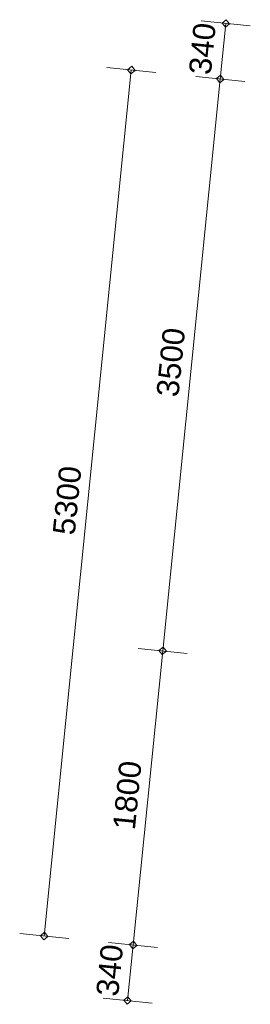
# Model space of a CAD drawing. Extents: x -294884 to 286267, y 0 to 1429765.
# Tile 85 of 178: x -16704 to -15300, y 533934 to 539929. Entities that reach past the tile are written whole.
import ezdxf

# ---------------------------------------------------------------- set-up
doc = ezdxf.new("R2010")
doc.units = 0
doc.header["$MEASUREMENT"] = 0
for name, color, linetype in [('A-0030-STRAMIEN', 1, 'Continuous'), ('A-0038-STR-MAATLIJN', 1, 'Continuous'), ('A-1130-TXT+MT-BE', 1, 'Continuous')]:
    doc.layers.add(name, color=color, linetype=linetype)
doc.dimstyles.new('@D00GM', dxfattribs={"dimtxt": 135, "dimasz": 1, "dimexe": 0.18, "dimexo": 0.0625, "dimgap": 13.5, "dimtad": 1, "dimdec": 0, "dimzin": 0, "dimdsep": 46, "dimtxsty": 'Standard', "dimblk": '^SD00____100_10', "dimcen": 0.09, "dimse1": 1, "dimse2": 1, "dimclrd": 1, "dimadec": 0, "dimazin": 0, "dimtfac": 1, "dimtdec": 4, "dimtmove": 0, "dimatfit": 3, "dimfxl": 0, "dimtolj": 1, "dimtzin": 0, "dimlwd": 13, "dimarcsym": 0})
doc.dimstyles.new('@D03ST', dxfattribs={"dimtxt": 162, "dimasz": 1, "dimexe": 0.18, "dimexo": 0.0625, "dimgap": 16.2, "dimtad": 1, "dimdec": 0, "dimzin": 0, "dimdsep": 46, "dimtxsty": 'Standard', "dimblk": '^SD03____100_10', "dimcen": 0.09, "dimse1": 1, "dimse2": 1, "dimclrd": 1, "dimadec": 0, "dimazin": 0, "dimtfac": 1, "dimtdec": 4, "dimtmove": 0, "dimatfit": 3, "dimfxl": 0, "dimtolj": 1, "dimtzin": 0, "dimlwd": 13, "dimarcsym": 0})

# ---------------------------------------------------------------- blocks, each defined once
blk = doc.blocks.new('*D')
at = {"color": 7, "linetype": 'Continuous', "lineweight": 18}
for points in [[(63166.2, 119959.3), (63144.2, 119983.2), (63120.3, 119961.2), (63142.3, 119937.3)], [(79555.5, 118858.1), (79534.9, 118883.3), (79509.7, 118862.7), (79530.3, 118837.6)], [(78980.1, 118574.3), (78959.5, 118599.4), (78934.4, 118578.9), (78954.9, 118553.7)], [(79521.4, 118519.9), (79500.9, 118545), (79475.7, 118524.5), (79496.3, 118499.3)], [(79521.4, 118519.9), (79500.9, 118545), (79475.7, 118524.4), (79496.3, 118499.3)], [(79171.2, 115037.4), (79150.7, 115062.6), (79125.5, 115042), (79146.1, 115016.9)], [(79171.2, 115037.4), (79150.7, 115062.6), (79125.5, 115042), (79146.1, 115016.9)], [(62950.3, 114663.7), (62928.3, 114687.6), (62904.4, 114665.6), (62926.4, 114641.7)], [(78449.8, 113300.9), (78429.2, 113326.1), (78404.1, 113305.5), (78424.7, 113280.3)], [(78991.1, 113246.5), (78970.6, 113271.6), (78945.4, 113251), (78966, 113225.9)], [(78991.1, 113246.4), (78970.6, 113271.6), (78945.4, 113251), (78966, 113225.9)], [(78957.1, 112908.2), (78936.6, 112933.3), (78911.4, 112912.8), (78932, 112887.6)], [(-122397.7, 58301.2), (-122420.6, 58278.2), (-122397.7, 58255.2), (-122374.7, 58278.2)], [(-117097.6, 58298), (-117120.6, 58275), (-117097.7, 58252), (-117074.7, 58275)], [(26619.4, -2093), (26642.4, -2070), (26619.4, -2047), (26596.4, -2070)], [(26619.4, -2093), (26642.4, -2070), (26619.4, -2047), (26596.4, -2070)], [(31919.4, -2093), (31942.4, -2070), (31919.4, -2047), (31896.4, -2070)], [(31919.4, -2093), (31942.4, -2070), (31919.4, -2047), (31896.4, -2070)], [(117097.7, -58297.9), (117120.7, -58275), (117097.7, -58252), (117074.7, -58274.9)], [(122397.7, -58301.1), (122420.7, -58278.2), (122397.7, -58255.2), (122374.7, -58278.2)]]:
    blk.add_lwpolyline(points, close=True, dxfattribs=at)
at = {"color": 1, "linetype": 'Continuous', "lineweight": 13}
for points in [[(62927.4, 114664.7), (63143.3, 119960.3)], [(63293.1, 119954.2), (62993.4, 119966.4)], [(79681.8, 118845.4), (79383.3, 118875.5)], [(79498.6, 118522.1), (79532.6, 118860.4)], [(78427, 113303.2), (78957.2, 118576.6)], [(79106.5, 118561.6), (78808, 118591.6)], [(79647.8, 118507.1), (79349.3, 118537.2)], [(79647.8, 118507.1), (79349.3, 118537.2)], [(79148.4, 115039.7), (79498.6, 118522.1)], [(78968.3, 113248.8), (79148.4, 115039.7)], [(79297.6, 115024.7), (78999.1, 115054.7)], [(79297.6, 115024.7), (78999.1, 115054.7)], [(63077.2, 114658.6), (62777.5, 114670.8)], [(78576.2, 113288.2), (78277.7, 113318.2)], [(79117.5, 113233.7), (78819, 113263.8)], [(79117.5, 113233.7), (78819, 113263.8)], [(78934.3, 112910.5), (78968.3, 113248.8)], [(79083.5, 112895.4), (78785, 112925.5)], [(-122397.6, 58428.2), (-122397.8, 58128.2)], [(-117097.6, 58425), (-117097.8, 58125)], [(-117097.7, 58275), (-122397.7, 58278.2)], [(26619.4, -2220), (26619.4, -1920)], [(26619.4, -2220), (26619.4, -1920)], [(31919.4, -2220), (31919.4, -1920)], [(31919.4, -2220), (31919.4, -1920)], [(26619.4, -2070), (31919.4, -2070)], [(26619.4, -2070), (31919.4, -2070)], [(117097.6, -58425), (117097.8, -58125)], [(122397.6, -58428.2), (122397.8, -58128.2)], [(117097.7, -58275), (122397.7, -58278.2)]]:
    blk.add_lwpolyline(points, dxfattribs=at)
at = {"layer": 'A-0030-STRAMIEN', "color": 1, "linetype": 'Continuous', "lineweight": 13}
for points in [[(139855.2, 104284.6), (140817.8, 109496.5)], [(140965.3, 109469.2), (140670.3, 109523.7)], [(140002.7, 104257.4), (139707.7, 104311.9)], [(150193.4, -2165.7), (150193.4, -1865.7)], [(155493.3, -2165.7), (155493.3, -1865.7)], [(150193.4, -2015.7), (155493.3, -2015.7)], [(162026.6, -30781.6), (162026.6, -31081.6)], [(167326.6, -30781.6), (167326.6, -31081.6)], [(167326.6, -30931.6), (162026.6, -30931.6)]]:
    blk.add_lwpolyline(points, dxfattribs=at)
at = {"layer": 'A-0030-STRAMIEN', "color": 7, "linetype": 'Continuous', "lineweight": 18}
for points in [[(140840.4, 109492.3), (140822, 109519.1), (140795.2, 109500.6), (140813.7, 109473.9)], [(139877.8, 104280.5), (139859.4, 104307.2), (139832.6, 104288.8), (139851, 104262)], [(150193.4, -2038.6), (150216.3, -2015.7), (150193.4, -1992.7), (150170.4, -2015.7)], [(155493.3, -2038.6), (155516.3, -2015.7), (155493.3, -1992.7), (155470.4, -2015.7)], [(162026.6, -30908.6), (162003.7, -30931.6), (162026.6, -30954.6), (162049.6, -30931.6)], [(167326.6, -30908.6), (167303.6, -30931.6), (167326.6, -30954.6), (167349.6, -30931.6)]]:
    blk.add_lwpolyline(points, close=True, dxfattribs=at)
at = {"layer": 'A-0038-STR-MAATLIJN', "color": 7, "linetype": 'Continuous', "lineweight": 18}
for points in [[(54796.9, 129789.5), (54774.9, 129813.4), (54751, 129791.4), (54773, 129767.5)], [(95252.6, 122694), (95231.8, 122718.9), (95206.8, 122698.1), (95227.7, 122673.2)], [(54234.2, 116190), (54212.2, 116213.9), (54188.3, 116191.9), (54210.3, 116168)], [(134755.8, 116152.3), (134737.4, 116179), (134710.6, 116160.6), (134729.1, 116133.9)], [(141534.8, 114903.7), (141516.4, 114930.5), (141489.7, 114912), (141508.1, 114885.3)], [(140545.4, 109546.8), (140527, 109573.6), (140500.2, 109555.1), (140518.7, 109528.4)], [(140545.4, 109546.8), (140527, 109573.6), (140500.2, 109555.1), (140518.7, 109528.4)], [(132961.3, 106436.6), (132942.9, 106463.4), (132916.1, 106444.9), (132934.5, 106418.2)], [(139738.5, 105177.8), (139720, 105204.6), (139693.3, 105186.1), (139711.7, 105159.4)], [(139738.5, 105177.8), (139720, 105204.6), (139693.3, 105186.1), (139711.7, 105159.4)], [(139582.8, 104335), (139564.4, 104361.7), (139537.6, 104343.3), (139556, 104316.5)], [(93553.8, 103789.7), (93533, 103814.6), (93508, 103793.8), (93528.9, 103768.8)], [(58987.2, 102747.8), (59011.1, 102769.8), (58989.1, 102793.8), (58965.2, 102771.7)], [(64710, 102511), (64733.9, 102533.1), (64711.9, 102557), (64687.9, 102535)], [(136387.4, 96140), (136414.2, 96158.5), (136395.8, 96185.2), (136369, 96166.8)], [(141955.6, 95111.6), (141982.3, 95130), (141963.9, 95156.8), (141937.1, 95138.3)], [(98414.9, 84674.4), (98439.9, 84695.2), (98419.1, 84720.2), (98394.1, 84699.3)], [(105362.4, 84050.1), (105387.3, 84070.9), (105366.5, 84095.9), (105341.6, 84075)], [(151050.5, -1293), (151073.4, -1270), (151050.5, -1247), (151027.5, -1270)], [(160940.9, -1293), (160963.8, -1270), (160940.9, -1247), (160917.9, -1270)], [(27758.8, -1277.9), (27735.8, -1300.9), (27758.8, -1323.9), (27781.8, -1300.9)], [(41370, -1275.3), (41347, -1298.3), (41370, -1321.3), (41393, -1298.3)], [(80074.4, -1278.7), (80051.4, -1301.6), (80074.4, -1324.6), (80097.4, -1301.6)], [(99054.7, -1275), (99031.7, -1298), (99054.7, -1321), (99077.7, -1298)], [(150193.4, -1738.6), (150216.3, -1715.7), (150193.4, -1692.7), (150170.4, -1715.7)], [(151050.5, -1738.6), (151073.4, -1715.7), (151050.5, -1692.7), (151027.5, -1715.7)], [(151050.5, -1738.6), (151073.4, -1715.7), (151050.5, -1692.7), (151027.5, -1715.7)], [(155493.3, -1738.6), (155516.3, -1715.7), (155493.3, -1692.7), (155470.4, -1715.7)], [(155493.3, -1738.6), (155516.3, -1715.7), (155493.3, -1692.7), (155470.4, -1715.7)], [(160940.9, -1738.6), (160963.8, -1715.7), (160940.9, -1692.7), (160917.9, -1715.7)], [(163921.3, -1806), (163944.3, -1783), (163921.3, -1760), (163898.3, -1783)], [(167496.2, -1806), (167519.2, -1783), (167496.2, -1760), (167473.2, -1783)], [(85620, -1954.2), (85643, -1931.2), (85620, -1908.3), (85597, -1931.2)], [(85620, -1954.2), (85643, -1931.2), (85620, -1908.3), (85597, -1931.2)], [(87964.4, -2634.2), (87987.4, -2611.2), (87964.4, -2588.3), (87941.4, -2611.2)], [(89764.4, -2634.2), (89787.4, -2611.2), (89764.4, -2588.3), (89741.4, -2611.2)], [(89764.4, -2634.2), (89787.4, -2611.2), (89764.4, -2588.3), (89741.4, -2611.2)], [(93264.4, -2634.2), (93287.4, -2611.2), (93264.4, -2588.3), (93241.4, -2611.2)], [(16418.8, -29586.2), (16441.8, -29609.1), (16418.8, -29632.1), (16395.8, -29609.1)], [(30029.6, -29588.8), (30052.5, -29611.8), (30029.6, -29634.7), (30006.6, -29611.8)], [(85800.9, -29618), (85823.9, -29641), (85800.9, -29664), (85777.9, -29641)], [(104780.8, -29621.7), (104803.8, -29644.7), (104780.8, -29667.6), (104757.8, -29644.7)], [(156589.4, -30076.3), (156566.4, -30053.3), (156589.4, -30030.3), (156612.3, -30053.3)], [(166469.5, -30076.3), (166446.5, -30053.3), (166469.5, -30030.3), (166492.5, -30053.3)], [(91591.1, -30779.7), (91568.1, -30756.7), (91591.1, -30733.8), (91614.1, -30756.7)], [(95091.1, -30779.7), (95068.1, -30756.7), (95091.1, -30733.8), (95114.1, -30756.7)], [(95091.1, -30779.7), (95068.1, -30756.7), (95091.1, -30733.8), (95114.1, -30756.7)], [(96891.1, -30779.7), (96868.1, -30756.7), (96891.1, -30733.8), (96914.1, -30756.7)]]:
    blk.add_lwpolyline(points, close=True, dxfattribs=at)
at = {"layer": 'A-0038-STR-MAATLIJN', "color": 1, "linetype": 'Continuous', "lineweight": 13}
for points in [[(54211.3, 116190.9), (54774, 129790.5)], [(54923.8, 129784.3), (54624.1, 129796.7)], [(93530.9, 103791.7), (95229.7, 122696)], [(95379.1, 122682.6), (95080.3, 122709.5)], [(54361.1, 116184.7), (54061.4, 116197.1)], [(132938.7, 106440.8), (134733.2, 116156.4)], [(134880.8, 116129.2), (134585.7, 116183.7)], [(140522.8, 109551), (141512.2, 114907.9)], [(141659.8, 114880.6), (141364.8, 114935.1)], [(139715.9, 105182), (140522.8, 109551)], [(140670.3, 109523.7), (140375.3, 109578.2)], [(140670.3, 109523.7), (140375.3, 109578.2)], [(133086.2, 106413.5), (132791.2, 106468)], [(139560.2, 104339.1), (139715.9, 105182)], [(139863.4, 105154.7), (139568.4, 105209.2)], [(139863.4, 105154.7), (139568.4, 105209.2)], [(139707.7, 104311.9), (139412.7, 104366.4)], [(93680.3, 103778.3), (93381.5, 103805.2)], [(58982, 102620.9), (58994.4, 102920.7)], [(58988.2, 102770.8), (64710.9, 102534)], [(64704.7, 102384.1), (64717.1, 102683.9)], [(136364.3, 96015.1), (136418.8, 96310.1)], [(136391.6, 96162.6), (141959.7, 95134.2)], [(141932.5, 94986.6), (141987, 95281.7)], [(98403.6, 84547.9), (98430.4, 84846.7)], [(98417, 84697.3), (105364.5, 84073)], [(105351, 83923.6), (105377.9, 84222.4)], [(151050.5, -1420), (151050.5, -1120)], [(160940.9, -1420), (160940.9, -1120)], [(27758.8, -1150.9), (27758.8, -1450.9)], [(41370, -1148.3), (41370, -1448.3)], [(80074.3, -1151.6), (80074.4, -1451.6)], [(99054.7, -1148), (99054.7, -1448)], [(41370, -1298.3), (27758.8, -1300.9)], [(99054.7, -1298), (80074.4, -1301.6)], [(151050.5, -1270), (160940.9, -1270)], [(150193.4, -1865.7), (150193.4, -1565.7)], [(151050.5, -1865.7), (151050.5, -1565.7)], [(151050.5, -1865.7), (151050.5, -1565.7)], [(155493.3, -1865.7), (155493.3, -1565.7)], [(155493.3, -1865.7), (155493.3, -1565.7)], [(160940.9, -1865.7), (160940.9, -1565.7)], [(163921.3, -1933), (163921.3, -1633)], [(167496.2, -1933), (167496.2, -1633)], [(150193.4, -1715.7), (151050.5, -1715.7)], [(151050.5, -1715.7), (155493.3, -1715.7)], [(155493.3, -1715.7), (160940.9, -1715.7)], [(85620, -2081.2), (85620, -1781.2)], [(85620, -2081.2), (85620, -1781.2)], [(163921.3, -1783), (167496.2, -1783)], [(87964.4, -2761.2), (87964.4, -2461.2)], [(89764.4, -2761.2), (89764.4, -2461.2)], [(89764.4, -2761.2), (89764.4, -2461.2)], [(93264.4, -2761.2), (93264.4, -2461.2)], [(87964.4, -2611.2), (89764.4, -2611.2)], [(89764.4, -2611.2), (93264.4, -2611.2)], [(16418.8, -29459.1), (16418.8, -29759.1)], [(30029.6, -29461.8), (30029.5, -29761.8)], [(85800.9, -29491), (85800.9, -29791)], [(104780.8, -29494.7), (104780.8, -29794.7)], [(16418.8, -29609.1), (30029.6, -29611.8)], [(85800.9, -29641), (104780.8, -29644.7)], [(156589.4, -30203.3), (156589.4, -29903.3)], [(166469.5, -30203.3), (166469.5, -29903.3)], [(166469.5, -30053.3), (156589.4, -30053.3)], [(91591.1, -30906.7), (91591.1, -30606.7)], [(95091.1, -30906.7), (95091.1, -30606.7)], [(95091.1, -30906.7), (95091.1, -30606.7)], [(96891.1, -30906.7), (96891.1, -30606.7)], [(95091.1, -30756.7), (91591.1, -30756.7)], [(96891.1, -30756.7), (95091.1, -30756.7)]]:
    blk.add_lwpolyline(points, dxfattribs=at)
at = {"layer": 'A-0038-STR-MAATLIJN', "color": 1, "linetype": 'Continuous'}
blk.add_point((85620, -1931.2), dxfattribs=at)
at = {"layer": 'A-1130-TXT+MT-BE', "color": 1, "linetype": 'Continuous', "lineweight": 13}
for points in [[(62773.6, 119975.1), (63159.8, 129448.5)], [(63309.7, 129442.4), (63009.9, 129454.6)], [(62604.1, 115818.2), (62773.6, 119975.1)], [(62923.4, 119969), (62623.7, 119981.2)], [(62923.4, 119969), (62623.7, 119981.2)], [(62754, 115812.1), (62454.2, 115824.3)], [(62754, 115812.1), (62454.2, 115824.3)], [(62557.6, 114678.7), (62604.1, 115818.2)], [(62707.5, 114672.6), (62407.8, 114684.9)], [(-131878.8, 58063.9), (-131879, 57763.9)], [(-122397.5, 58058.2), (-122397.7, 57758.2)], [(-122397.5, 58058.2), (-122397.7, 57758.2)], [(-118237.2, 58055.7), (-118237.4, 57755.7)], [(-118237.2, 58055.7), (-118237.4, 57755.7)], [(-117096.8, 58055), (-117097, 57755)], [(-122397.6, 57908.2), (-131878.9, 57913.9)], [(-118237.3, 57905.7), (-122397.6, 57908.2)], [(-117096.9, 57905), (-118237.3, 57905.7)], [(26618.4, -1850), (26618.4, -1550)], [(27758.8, -1850), (27758.8, -1550)], [(27758.8, -1850), (27758.8, -1550)], [(31919.2, -1850), (31919.2, -1550)], [(31919.2, -1850), (31919.2, -1550)], [(41400.4, -1850), (41400.4, -1550)], [(26618.4, -1700), (27758.8, -1700)], [(27758.8, -1700), (31919.2, -1700)], [(31919.2, -1700), (41400.4, -1700)], [(25452.1, -30819.7), (25452.1, -30519.7)], [(30752.1, -30819.7), (30752.1, -30519.7)], [(25452.1, -30669.7), (30752.1, -30669.7)], [(71109.5, -33871.4), (70809.5, -33871.4)], [(70959.5, -34871.4), (70959.5, -33871.4)], [(115190, -33871.4), (114890, -33871.4)], [(115040, -34871.4), (115040, -33871.4)], [(71109.5, -34871.4), (70809.5, -34871.4)], [(115190, -34871.4), (114890, -34871.4)], [(117096.8, -58055), (117097, -57755)], [(118237.2, -58055.7), (118237.4, -57755.7)], [(118237.2, -58055.7), (118237.4, -57755.7)], [(122397.6, -58058.2), (122397.8, -57758.2)], [(122397.6, -58058.2), (122397.8, -57758.2)], [(131878.8, -58063.9), (131879, -57763.9)], [(117096.9, -57905), (118237.3, -57905.7)], [(118237.3, -57905.7), (122397.7, -57908.2)], [(122397.7, -57908.2), (131878.9, -57913.9)]]:
    blk.add_lwpolyline(points, dxfattribs=at)
at = {"layer": 'A-1130-TXT+MT-BE', "color": 7, "linetype": 'Continuous', "lineweight": 18}
for points in [[(63182.8, 129447.5), (63160.7, 129471.4), (63136.8, 129449.4), (63158.9, 129425.5)], [(62796.5, 119974.2), (62774.5, 119998.1), (62750.6, 119976), (62772.6, 119952.1)], [(62796.5, 119974.2), (62774.5, 119998.1), (62750.6, 119976), (62772.6, 119952.1)], [(62627, 115817.3), (62605, 115841.2), (62581.1, 115819.1), (62603.1, 115795.2)], [(62627, 115817.3), (62605, 115841.2), (62581.1, 115819.1), (62603.1, 115795.2)], [(62580.6, 114677.8), (62558.6, 114701.7), (62534.7, 114679.7), (62556.7, 114655.8)], [(-131878.9, 57936.9), (-131901.9, 57913.9), (-131878.9, 57891), (-131855.9, 57913.9)], [(-122397.6, 57931.2), (-122420.6, 57908.2), (-122397.7, 57885.2), (-122374.7, 57908.2)], [(-122397.6, 57931.2), (-122420.6, 57908.2), (-122397.7, 57885.2), (-122374.7, 57908.2)], [(-118237.3, 57928.7), (-118260.3, 57905.7), (-118237.3, 57882.7), (-118214.3, 57905.7)], [(-118237.3, 57928.7), (-118260.3, 57905.7), (-118237.3, 57882.7), (-118214.3, 57905.7)], [(-117096.9, 57928), (-117119.9, 57905), (-117096.9, 57882), (-117073.9, 57905)], [(26618.4, -1723), (26641.4, -1700), (26618.4, -1677), (26595.4, -1700)], [(27758.8, -1723), (27781.8, -1700), (27758.8, -1677), (27735.8, -1700)], [(27758.8, -1723), (27781.8, -1700), (27758.8, -1677), (27735.8, -1700)], [(31919.2, -1723), (31942.2, -1700), (31919.2, -1677), (31896.2, -1700)], [(31919.2, -1723), (31942.2, -1700), (31919.2, -1677), (31896.2, -1700)], [(41400.4, -1723), (41423.4, -1700), (41400.4, -1677), (41377.4, -1700)], [(25452.1, -30692.7), (25475.1, -30669.7), (25452.1, -30646.7), (25429.2, -30669.7)], [(30752.1, -30692.7), (30775.1, -30669.7), (30752.1, -30646.7), (30729.2, -30669.7)], [(70982.5, -33871.4), (70959.5, -33848.4), (70936.5, -33871.4), (70959.5, -33894.4)], [(115063, -33871.4), (115040, -33848.4), (115017, -33871.4), (115040, -33894.4)], [(70982.5, -34871.4), (70959.5, -34848.4), (70936.5, -34871.4), (70959.5, -34894.4)], [(115063, -34871.4), (115040, -34848.4), (115017, -34871.4), (115040, -34894.4)], [(117096.9, -57927.9), (117119.9, -57905), (117096.9, -57882), (117073.9, -57904.9)], [(118237.3, -57928.6), (118260.3, -57905.7), (118237.3, -57882.7), (118214.3, -57905.6)], [(118237.3, -57928.6), (118260.3, -57905.7), (118237.3, -57882.7), (118214.3, -57905.6)], [(122397.6, -57931.1), (122420.6, -57908.2), (122397.7, -57885.2), (122374.7, -57908.2)], [(122397.6, -57931.1), (122420.6, -57908.2), (122397.7, -57885.2), (122374.7, -57908.2)], [(131878.9, -57936.9), (131901.9, -57913.9), (131878.9, -57890.9), (131855.9, -57913.9)]]:
    blk.add_lwpolyline(points, close=True, dxfattribs=at)
at = {"color": 7, "linetype": 'Continuous', "char_height": 135, "attachment_point": 7, "line_spacing_factor": 0.933333}
for s, insert, rotation in [('{\\fArial|b0|i0|c12|p0;340}', (79442.9, 118543.1), 84.25823), ('{\\fArial|b0|i0|c12|p0;5300}', (62969.5, 117108.7), 87.66537), ('{\\fArial|b0|i0|c12|p0;3500}', (79245.6, 116581.5), 84.25768), ('{\\fArial|b0|i0|c12|p0;5300}', (78614.2, 115740.4), 84.25768), ('{\\fArial|b0|i0|c12|p0;1800}', (78980.5, 113944.8), 84.25768), ('{\\fArial|b0|i0|c12|p0;340}', (78878.6, 112931.4), 84.25823), ('{\\fArial|b0|i0|c12|p0;5300}', (-119953.9, 58369.2), 359.96536), ('{\\fArial|b0|i0|c12|p0;5300}', (119541.5, -58218.9), 359.96537)]:
    blk.add_mtext(s, dxfattribs=dict(at, insert=insert, rotation=rotation))
at = {"color": 7, "linetype": 'Continuous', "insert": (29063.2, -2012.5), "char_height": 135, "attachment_point": 7, "line_spacing_factor": 0.933333}
blk.add_mtext('{\\fArial|b0|i0|c12|p0;5300}', dxfattribs=at)
blk.add_mtext('{\\fArial|b0|i0|c12|p0;5300}', dxfattribs=at)
at = {"layer": 'A-0030-STRAMIEN', "color": 7, "linetype": 'Continuous', "insert": (140223.7, 106659.7), "char_height": 162, "attachment_point": 7, "rotation": 79.5354, "line_spacing_factor": 0.933333}
blk.add_mtext('{\\fArial|b0|i0|c12|p0;5300}', dxfattribs=at)
at = {"layer": 'A-0030-STRAMIEN', "color": 7, "linetype": 'Continuous', "char_height": 162, "attachment_point": 7, "line_spacing_factor": 0.933333}
for insert in [(152595.9, -1946.7), (164429.1, -30820.7)]:
    blk.add_mtext('{\\fArial|b0|i0|c12|p0;5300}', dxfattribs=dict(at, insert=insert))
at = {"layer": 'A-0038-STR-MAATLIJN', "color": 7, "linetype": 'Continuous', "char_height": 162, "attachment_point": 7, "line_spacing_factor": 0.933333}
for s, insert, rotation in [('{\\fArial|b0|i0|c12|p0;13611}', (54410.9, 122684.4), 87.63068), ('{\\fArial|b0|i0|c12|p0;18980}', (94283.9, 112941.9), 84.86502), ('{\\fArial|b0|i0|c12|p0;5448}', (140904.7, 111998.6), 79.5354), ('{\\fArial|b0|i0|c12|p0;9880}', (133723.2, 111067.8), 79.53505), ('{\\fArial|b0|i0|c12|p0;4443}', (140006.5, 107135.6), 79.5354), ('{\\fArial|b0|i0|c12|p0;857}', (139536.5, 104590.5), 79.5354), ('{\\fArial|b0|i0|c12|p0;5728}', (61605.1, 102731.6), 357.63068), ('{\\fArial|b0|i0|c12|p0;5662}', (138944.8, 95761.2), 349.53505), ('{\\fArial|b0|i0|c12|p0;6975}', (101650.4, 84476), 354.86502), ('{\\fArial|b0|i0|c12|p0;13611}', (34255, -1188.7), 0.01102), ('{\\fArial|b0|i0|c12|p0;18980}', (89255.1, -1188.9), 0.01102), ('{\\fArial|b0|i0|c12|p0;9890}', (155748.2, -1201), 0), ('{\\fArial|b0|i0|c12|p0;13611}', (22914.8, -29499.5), 359.98898), ('{\\fArial|b0|i0|c12|p0;18980}', (94981.5, -29531.8), 359.98898), ('{\\fArial|b0|i0|c12|p0;9880}', (161282, -29984.3), 360)]:
    blk.add_mtext(s, dxfattribs=dict(at, insert=insert, rotation=rotation))
for s, insert in [('{\\fArial|b0|i0|c12|p0;857}', (150436.3, -1646.7)), ('{\\fArial|b0|i0|c12|p0;4443}', (153024.4, -1646.7)), ('{\\fArial|b0|i0|c12|p0;5448}', (157969.6, -1646.7)), ('{\\fArial|b0|i0|c12|p0;3575}', (165461.3, -1714)), ('{\\fArial|b0|i0|c12|p0;1800}', (88616.9, -2542.2)), ('{\\fArial|b0|i0|c12|p0;3500}', (91266.9, -2542.2)), ('{\\fArial|b0|i0|c12|p0;3500}', (93093.6, -30687.7)), ('{\\fArial|b0|i0|c12|p0;1800}', (95743.6, -30687.7))]:
    blk.add_mtext(s, dxfattribs=dict(at, insert=insert))
at = {"layer": 'A-1130-TXT+MT-BE', "color": 7, "linetype": 'Continuous', "char_height": 135, "attachment_point": 7, "line_spacing_factor": 0.933333}
for s, insert, rotation in [('{\\fArial|b0|i0|c12|p0;9481}', (62900.8, 124508.1), 87.66535), ('{\\fArial|b0|i0|c12|p0;4160}', (62623, 117692.9), 87.66535), ('{\\fArial|b0|i0|c12|p0;1140}', (62515, 115044.7), 87.66535), ('{\\fArial|b0|i0|c12|p0;9481}', (-127344.5, 58003.6), 359.96534), ('{\\fArial|b0|i0|c12|p0;4160}', (-120523.7, 57999.5), 359.96534), ('{\\fArial|b0|i0|c12|p0;1140}', (-117873.3, 57997.9), 359.96534), ('{\\fArial|b0|i0|c12|p0;1140}', (26982.4, -1642.5), 359.99998), ('{\\fArial|b0|i0|c12|p0;4160}', (29632.8, -1642.5), 359.99998), ('{\\fArial|b0|i0|c12|p0;9481}', (36453.6, -1642.5), 359.99998), ('{\\fArial|b0|i0|c12|p0;1000}', (70902, -34577.6), 90), ('{\\fArial|b0|i0|c12|p0;1000}', (114982.5, -34577.6), 90), ('{\\fArial|b0|i0|c12|p0;1140}', (117460.9, -57847.7), 359.96535), ('{\\fArial|b0|i0|c12|p0;4160}', (120111.3, -57849.3), 359.96535), ('{\\fArial|b0|i0|c12|p0;9481}', (126932.1, -57853.4), 359.96535)]:
    blk.add_mtext(s, dxfattribs=dict(at, insert=insert, rotation=rotation))
at = {"layer": 'A-1130-TXT+MT-BE', "color": 7, "linetype": 'Continuous', "insert": (27895.9, -30612.2), "char_height": 135, "attachment_point": 7, "line_spacing_factor": 0.933333}
blk.add_mtext('{\\fArial|b0|i0|c12|p0;5300}', dxfattribs=at)
blk = doc.blocks.new('^SD00____100_10')
at = {"layer": 'A-1130-TXT+MT-BE', "color": 1, "linetype": 'Continuous', "lineweight": 13}
blk.add_lwpolyline([(0, -150), (0, 150)], dxfattribs=at)
at = {"layer": 'A-1130-TXT+MT-BE', "color": 7, "linetype": 'Continuous', "lineweight": 18}
blk.add_lwpolyline([(0, -23), (23, 0), (0, 23), (-23, 0)], close=True, dxfattribs=at)
blk = doc.blocks.new('^SD03____100_10')
at = {"layer": 'A-0038-STR-MAATLIJN', "color": 1, "linetype": 'Continuous', "lineweight": 13}
blk.add_lwpolyline([(0, -150), (0, 150)], dxfattribs=at)
at = {"layer": 'A-0038-STR-MAATLIJN', "color": 7, "linetype": 'Continuous', "lineweight": 18}
blk.add_lwpolyline([(0, -23), (23, 0), (0, 23), (-23, 0)], close=True, dxfattribs=at)
blk = doc.blocks.new('M-NIEUW_132')
at = {"layer": 'A-0038-STR-MAATLIJN', "color": 7, "linetype": 'Continuous'}
for base, p1, p2, angle, middle in [((95091.1, -30756.7), (96891.1, -30756.7), (95091.1, -30756.7), 180, (95991.1, -30756.7)), ((91591.1, -30756.7), (95091.1, -30756.7), (91591.1, -30756.7), 180, (93341.1, -30756.7)), ((104780.8, -29644.7), (85800.9, -29643), (104780.8, -29643), 359.98898, (95290.8, -29642.8))]:
    dim = blk.add_linear_dim(base=base, p1=p1, p2=p2, angle=angle, dimstyle='@D03ST', override={"dimpost": '{\\fArial|b0|i0|c12|p0;<>}'}, dxfattribs=at)
    dim.commit()
    dim.dimension.update_dxf_attribs({"geometry": '*D', "text_midpoint": middle})
at = {"layer": 'A-1130-TXT+MT-BE', "color": 7, "linetype": 'Continuous'}
for base, p1, p2, middle in [((115040, -33871.4), (115040, -34871.4), (115040, -33871.4), (115040, -34371.4)), ((70959.5, -33871.4), (70959.5, -34871.4), (70959.5, -33871.4), (70959.5, -34371.4))]:
    dim = blk.add_linear_dim(base=base, p1=p1, p2=p2, angle=90, dimstyle='@D00GM', override={"dimpost": '{\\fArial|b0|i0|c12|p0;<>}'}, dxfattribs=at)
    dim.commit()
    dim.dimension.update_dxf_attribs({"geometry": '*D', "text_midpoint": middle})

msp = doc.modelspace()

# ---------------------------------------------------------------- block references
msp.add_blockref('M-NIEUW_132', (-94982, 421046))

doc.saveas('drawing.dxf')
